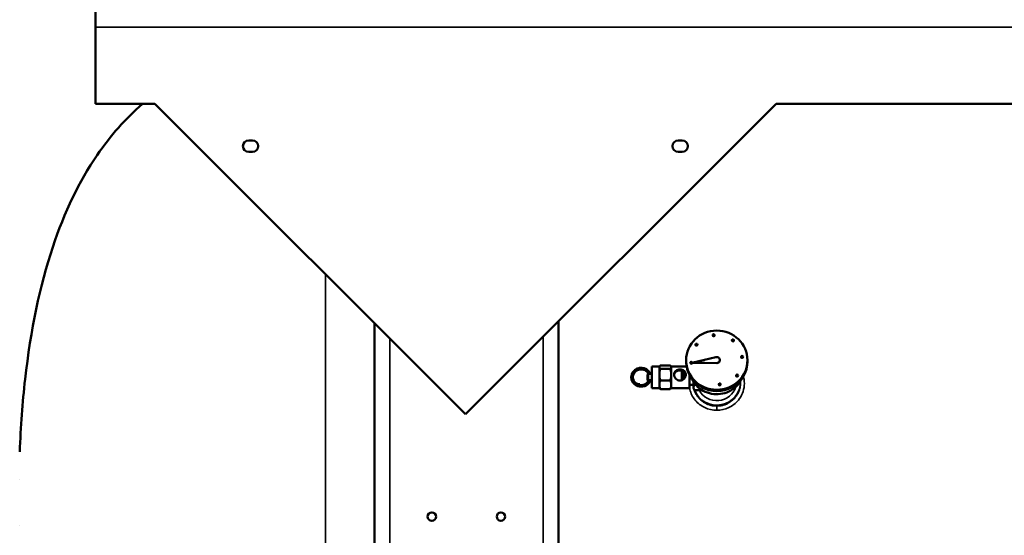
# Model space of a CAD drawing. Header units: inches. Extents: x 1 to 271, y 5 to 171.
# Tile 48 of 256: x 33 to 65, y 104 to 120. Entities that reach past the tile are written whole.
import ezdxf

# ---------------------------------------------------------------- set-up
doc = ezdxf.new("R2010")
doc.units = ezdxf.units.IN
doc.header["$LTSCALE"] = 8
doc.header["$MEASUREMENT"] = 0
for name, color, linetype, lineweight in [('Dimension (ANSI)', 7, 'Continuous', 25), ('Visible (ANSI)', 7, 'Continuous', 50), ('Visible Narrow (ANSI)', 7, 'Continuous', 35)]:
    doc.layers.add(name, color=color, linetype=linetype, lineweight=lineweight)
doc.styles.add('Dimension Text', font='tahoma.ttf')
doc.dimstyles.new('Dual Dimension', dxfattribs={"dimscale": 8, "dimtxt": 0.12, "dimasz": 0.098425, "dimexe": 0.125, "dimexo": 0.0625, "dimgap": 0.031496, "dimtad": 0, "dimtih": 1, "dimtoh": 1, "dimrnd": 1e-08, "dimzin": 4, "dimdsep": 46, "dimtxsty": 'Dimension Text', "dimcen": 0.09, "dimdle": 0.393701, "dimclrd": 256, "dimclre": 256, "dimclrt": 256, "dimadec": 0, "dimazin": 1, "dimtfac": 1, "dimtofl": 0, "dimtmove": 0, "dimatfit": 3, "dimfxl": 1, "dimtolj": 1, "dimtzin": 4, "dimlwd": -1, "dimlwe": -1, "dimarcsym": 0})

# ---------------------------------------------------------------- blocks, each defined once
blk = doc.blocks.new('*D9')
at = {"layer": 'Defpoints', "color": 0, "transparency": 16777216}
for p in [(12.105, 153.852), (44.26, 153.852), (44.423, 87.092)]:
    blk.add_point(p, dxfattribs=at)
at = {"layer": 'Dimension (ANSI)', "transparency": 16777216}
for p, q in [((43.76, 153.852), (11.105, 153.852)), ((12.105, 153.064), (12.105, 127.112)), ((12.105, 87.879), (12.105, 122.802)), ((43.923, 87.092), (11.105, 87.092))]:
    blk.add_line(p, q, dxfattribs=at)
for points in [[(11.973, 153.064), (12.236, 153.064), (12.105, 153.852)], [(11.973, 87.879), (12.236, 87.879), (12.105, 87.092)]]:
    blk.add_solid(points, dxfattribs=at)
at = {"layer": 'Dimension (ANSI)', "transparency": 16777216, "insert": (12.105, 124.957), "char_height": 0.96, "attachment_point": 5, "style": 'Dimension Text'}
blk.add_mtext('\\A1;{\\H3.0x;(}\\S66.76^ 1695.7 mm;{\\H3.0x;)}', dxfattribs=at)
blk = doc.blocks.new('*D13')
at = {"layer": 'Defpoints', "color": 0, "transparency": 16777216}
for p in [(72.333, 121.671), (17.761, 87.092), (44.423, 87.092)]:
    blk.add_point(p, dxfattribs=at)
at = {"layer": 'Dimension (ANSI)', "transparency": 16777216}
for p, q in [((71.833, 121.671), (16.761, 121.671)), ((17.761, 120.883), (17.761, 106.536)), ((17.761, 87.879), (17.761, 102.226)), ((43.923, 87.092), (16.761, 87.092))]:
    blk.add_line(p, q, dxfattribs=at)
for points in [[(17.629, 120.883), (17.892, 120.883), (17.761, 121.671)], [(17.629, 87.879), (17.892, 87.879), (17.761, 87.092)]]:
    blk.add_solid(points, dxfattribs=at)
at = {"layer": 'Dimension (ANSI)', "transparency": 16777216, "insert": (17.761, 104.381), "char_height": 0.96, "attachment_point": 5, "style": 'Dimension Text'}
blk.add_mtext('\\A1;{\\H3.0x;(}\\S34.58^ 878.3 mm;{\\H3.0x;)}', dxfattribs=at)

msp = doc.modelspace()

# ---------------------------------------------------------------- linework, layer by layer
at = {"layer": 'Visible (ANSI)'}
for p, q in [((35.833, 120.592), (35.833, 120.092)), ((35.833, 117.592), (35.833, 120.092)), ((37.773, 117.592), (35.833, 117.592)), ((37.773, 117.592), (47.891, 107.473)), ((47.891, 107.473), (58.023, 117.592)), ((80.583, 117.592), (58.023, 117.592)), ((40.829, 116.404), (40.954, 116.404)), ((54.829, 116.404), (54.954, 116.404)), ((40.954, 116.029), (40.829, 116.029)), ((54.954, 116.029), (54.829, 116.029)), ((44.923, 87.342), (44.923, 110.442)), ((50.923, 110.5), (50.923, 95.349)), ((55.95, 110.045), (55.95, 110.05)), ((56.012, 110.045), (56.012, 110.05)), ((56.577, 109.879), (56.577, 109.884)), ((56.639, 109.879), (56.639, 109.884)), ((55.389, 109.739), (55.389, 109.744)), ((55.451, 109.739), (55.451, 109.744)), ((55.083, 109.235), (55.083, 109.196)), ((55.22, 109.149), (55.22, 109.154)), ((55.282, 109.149), (55.282, 109.154)), ((56.053, 109.332), (55.313, 109.158)), ((55.313, 109.158), (56.081, 109.143)), ((55.313, 109.153), (55.313, 109.158)), ((55.313, 109.153), (56.081, 109.138)), ((56.183, 109.235), (56.183, 109.24)), ((56.878, 109.34), (56.878, 109.345)), ((56.94, 109.34), (56.94, 109.345)), ((57.083, 109.235), (57.083, 109.196)), ((53.823, 108.767), (53.843, 108.787)), ((53.843, 108.787), (53.843, 108.567)), ((53.869, 108.787), (53.843, 108.787)), ((53.963, 108.787), (53.926, 108.787)), ((53.963, 109.027), (53.963, 108.327)), ((54.213, 109.027), (53.963, 109.027)), ((54.213, 109.027), (54.217, 109.033)), ((54.213, 109.027), (54.213, 109.026)), ((54.213, 109.026), (54.213, 108.992)), ((54.213, 108.992), (54.213, 108.829)), ((54.213, 108.829), (54.213, 108.703)), ((54.245, 109.061), (54.565, 109.061)), ((54.565, 108.958), (54.245, 108.958)), ((54.598, 109.027), (54.593, 109.033)), ((54.598, 109.027), (54.598, 109.026)), ((55.098, 109.027), (54.598, 109.027)), ((54.598, 109.026), (54.598, 108.992)), ((54.598, 108.992), (54.598, 108.829)), ((54.598, 108.829), (54.598, 108.703)), ((54.939, 108.897), (54.939, 108.579)), ((54.973, 108.887), (54.973, 108.595)), ((53.823, 108.587), (53.823, 108.767)), ((53.823, 108.587), (53.843, 108.567)), ((53.861, 108.567), (53.843, 108.567)), ((53.963, 108.567), (53.926, 108.567)), ((54.213, 108.703), (54.213, 108.48)), ((54.213, 108.48), (54.213, 108.388)), ((54.245, 108.574), (54.565, 108.574)), ((54.598, 108.703), (54.598, 108.48)), ((54.598, 108.48), (54.598, 108.388)), ((55.198, 108.746), (55.198, 108.327)), ((55.323, 108.531), (55.323, 108.344)), ((56.714, 108.731), (56.714, 108.736)), ((56.776, 108.731), (56.776, 108.736)), ((54.213, 108.327), (53.963, 108.327)), ((54.213, 108.388), (54.213, 108.327)), ((54.213, 108.327), (54.217, 108.321)), ((54.245, 108.294), (54.565, 108.294)), ((54.598, 108.327), (54.593, 108.321)), ((54.598, 108.388), (54.598, 108.327)), ((55.198, 108.327), (54.598, 108.327)), ((55.323, 108.427), (55.198, 108.427)), ((55.323, 108.344), (55.323, 108.332)), ((55.323, 108.332), (55.326, 108.32)), ((55.397, 108.433), (55.361, 108.433)), ((55.612, 108.254), (55.361, 108.254)), ((56.147, 108.444), (56.147, 108.449)), ((56.209, 108.444), (56.209, 108.449)), ((33.365, 105.328), (33.365, 105.328)), ((33.365, 103.856), (33.365, 103.856))]:
    msp.add_line(p, q, dxfattribs=at)
for centre in [(46.798, 104.132), (49.048, 104.132)]:
    msp.add_circle(centre, 0.138, dxfattribs=at)
for centre, start, end in [((40.829, 116.217), 90, 270), ((40.954, 116.217), 270, 90), ((54.829, 116.217), 90, 270), ((54.954, 116.217), 270, 90)]:
    msp.add_arc(centre, 0.188, start, end, dxfattribs=at)
for centre, major_axis in [((56.083, 109.235), (1, 0)), ((55.981, 110.05), (0.031, 0)), ((55.42, 109.744), (0.031, 0)), ((56.608, 109.884), (0.031, 0)), ((55.251, 109.154), (0.031, 0)), ((56.909, 109.345), (0.031, 0)), ((56.178, 108.449), (0.031, 0)), ((56.745, 108.736), (0.031, 0))]:
    msp.add_ellipse(centre, major_axis=major_axis, ratio=0.965926, dxfattribs=at)
for centre, major_axis, ratio, start_param, end_param in [((55.981, 110.045), (-0.031, 0), 0.965926, 0, 3.141593), ((56.608, 109.879), (-0.031, 0), 0.965926, 0, 3.141593), ((55.42, 109.739), (-0.031, 0), 0.965926, 0, 3.141593), ((56.083, 109.196), (-1, 0), 0.965926, 0, 3.141593), ((55.251, 109.149), (-0.031, 0), 0.965926, 0, 3.141593), ((56.083, 109.24), (0.1, 0), 0.965926, 4.692939, 8.150417), ((56.083, 109.235), (0.1, 0), 0.965926, 4.692939, 6.283185), ((56.909, 109.34), (-0.031, 0), 0.965926, 0, 3.141593), ((53.323, 108.672), (-0.025, 0), 0.258819, 6.143695, 6.276914), ((56.745, 108.731), (-0.031, 0), 0.965926, 0, 3.141593), ((53.577, 108.424), (-0.001, 0.025), 0.010955, 4.751284, 6.282884), ((56.178, 108.444), (-0.031, 0), 0.965926, 0, 3.141593)]:
    msp.add_ellipse(centre, major_axis=major_axis, ratio=ratio, start_param=start_param, end_param=end_param, dxfattribs=at)
for points, knots in [([(37.363, 117.592), (36.814, 117.118), (36.321, 116.56), (35.305, 115.066), (34.824, 114.067), (34.023, 111.662), (33.723, 110.225), (33.457, 107.86), (33.398, 107.07), (33.365, 106.241)], [1.3651484, 1.3651484, 1.3651484, 1.3651484, 1.4949146, 1.4949146, 1.6669097, 1.6669097, 1.8555919, 1.8555919, 1.9434109, 1.9434109, 1.9434109, 1.9434109]), ([(53.298, 108.686), (53.298, 108.688), (53.298, 108.69), (53.299, 108.707), (53.301, 108.722), (53.312, 108.769), (53.324, 108.801), (53.359, 108.859), (53.381, 108.885), (53.433, 108.929), (53.462, 108.947), (53.525, 108.973), (53.559, 108.981), (53.627, 108.986), (53.662, 108.984), (53.728, 108.969), (53.76, 108.955), (53.818, 108.921), (53.844, 108.898), (53.887, 108.847), (53.904, 108.819), (53.917, 108.788), (53.917, 108.787), (53.917, 108.787)], [0.037037, 0.037037, 0.037037, 0.037037, 0.053963, 0.053963, 0.169067, 0.169067, 0.432064, 0.432064, 0.689685, 0.689685, 0.949761, 0.949761, 1.208966, 1.208966, 1.467765, 1.467765, 1.727831, 1.727831, 1.988127, 1.988127, 2.246141, 2.246141, 2.249709, 2.249709, 2.249709, 2.249709]), ([(53.862, 108.787), (53.856, 108.799), (53.849, 108.811), (53.825, 108.845), (53.805, 108.866), (53.76, 108.899), (53.734, 108.912), (53.679, 108.93), (53.65, 108.935), (53.593, 108.935), (53.564, 108.931), (53.51, 108.914), (53.483, 108.901), (53.437, 108.869), (53.416, 108.848), (53.382, 108.803), (53.369, 108.778), (53.353, 108.728), (53.348, 108.703), (53.348, 108.678)], [2.449893, 2.449893, 2.449893, 2.449893, 2.558123, 2.558123, 2.777516, 2.777516, 2.997146, 2.997146, 3.216429, 3.216429, 3.433911, 3.433911, 3.651575, 3.651575, 3.870891, 3.870891, 4.089493, 4.089493, 4.283871, 4.283871, 4.283871, 4.283871]), ([(53.926, 108.787), (53.922, 108.787), (53.918, 108.787), (53.908, 108.787), (53.903, 108.786), (53.892, 108.786), (53.887, 108.787), (53.877, 108.787), (53.873, 108.787), (53.869, 108.787)], [-0.3859275, -0.3859275, -0.3859275, -0.3859275, -0.3479369, -0.3479369, -0.3092657, -0.3092657, -0.2705945, -0.2705945, -0.232604, -0.232604, -0.232604, -0.232604]), ([(54.883, 108.57), (54.858, 108.57), (54.832, 108.575), (54.786, 108.597), (54.765, 108.613), (54.732, 108.649), (54.717, 108.671), (54.698, 108.719), (54.693, 108.744), (54.693, 108.791), (54.698, 108.815), (54.717, 108.858), (54.732, 108.876), (54.765, 108.905), (54.786, 108.917), (54.832, 108.933), (54.858, 108.937), (54.907, 108.937), (54.933, 108.933), (54.979, 108.917), (55, 108.905), (55.033, 108.876), (55.048, 108.858), (55.068, 108.815), (55.073, 108.791), (55.073, 108.744), (55.068, 108.719), (55.048, 108.671), (55.033, 108.649), (55, 108.613), (54.979, 108.597), (54.933, 108.575), (54.907, 108.57), (54.883, 108.57)], [0, 0, 0, 0, 0.186669, 0.186669, 0.373338, 0.373338, 0.559262, 0.559262, 0.745186, 0.745186, 0.93111, 0.93111, 1.117034, 1.117034, 1.303703, 1.303703, 1.490372, 1.490372, 1.677041, 1.677041, 1.86371, 1.86371, 2.049634, 2.049634, 2.235558, 2.235558, 2.421482, 2.421482, 2.607406, 2.607406, 2.794075, 2.794075, 2.980744, 2.980744, 2.980744, 2.980744]), ([(54.939, 108.897), (54.933, 108.898), (54.927, 108.899), (54.908, 108.902), (54.895, 108.903), (54.87, 108.903), (54.857, 108.902), (54.832, 108.898), (54.82, 108.896), (54.785, 108.885), (54.765, 108.875), (54.732, 108.848), (54.718, 108.831), (54.7, 108.794), (54.695, 108.774), (54.693, 108.755)], [1.3977811, 1.3977811, 1.3977811, 1.3977811, 1.4451695, 1.4451695, 1.5426966, 1.5426966, 1.6402236, 1.6402236, 1.7377506, 1.7377506, 1.9328047, 1.9328047, 2.1234248, 2.1234248, 2.2801654, 2.2801654, 2.2801654, 2.2801654]), ([(55.072, 108.755), (55.071, 108.774), (55.066, 108.794), (55.048, 108.831), (55.033, 108.848), (55, 108.875), (54.98, 108.885), (54.951, 108.894), (54.945, 108.896), (54.939, 108.897)], [-0.7374688, -0.7374688, -0.7374688, -0.7374688, -0.5807282, -0.5807282, -0.3901082, -0.3901082, -0.1950541, -0.1950541, -0.1449155, -0.1449155, -0.1449155, -0.1449155]), ([(54.973, 108.791), (54.989, 108.78), (55.004, 108.767), (55.032, 108.735), (55.046, 108.713), (55.056, 108.69)], [-2.8445669, -2.8445669, -2.8445669, -2.8445669, -2.695285, -2.695285, -2.513674, -2.513674, -2.513674, -2.513674]), ([(53.385, 108.471), (53.37, 108.484), (53.358, 108.498), (53.33, 108.537), (53.317, 108.564), (53.301, 108.617), (53.297, 108.645), (53.298, 108.672)], [0.5363572, 0.5363572, 0.5363572, 0.5363572, 0.6820584, 0.6820584, 0.9088687, 0.9088687, 1.1205487, 1.1205487, 1.1205487, 1.1205487]), ([(53.348, 108.685), (53.348, 108.686), (53.347, 108.687), (53.346, 108.687), (53.345, 108.687), (53.345, 108.688), (53.345, 108.688), (53.344, 108.688), (53.342, 108.689), (53.341, 108.689), (53.337, 108.69), (53.333, 108.691), (53.328, 108.691), (53.321, 108.692), (53.314, 108.691), (53.307, 108.69), (53.306, 108.69), (53.306, 108.69), (53.305, 108.69), (53.303, 108.689), (53.301, 108.688), (53.3, 108.688), (53.298, 108.687), (53.298, 108.686), (53.298, 108.685)], [0.1961509, 0.1961509, 0.1961509, 0.1961509, 0.2126723, 0.2126723, 0.2126723, 0.2148675, 0.2148675, 0.2148675, 0.2303461, 0.2303461, 0.2303461, 0.2632983, 0.2632983, 0.2632983, 0.3124499, 0.3124499, 0.3124499, 0.3161351, 0.3161351, 0.3161351, 0.3323556, 0.3323556, 0.3323556, 0.3514908, 0.3514908, 0.3514908, 0.3514908]), ([(53.922, 108.583), (53.922, 108.583), (53.922, 108.583), (53.912, 108.552), (53.896, 108.522), (53.856, 108.47), (53.831, 108.447), (53.776, 108.409), (53.745, 108.394), (53.68, 108.375), (53.645, 108.371), (53.577, 108.373), (53.542, 108.379), (53.478, 108.402), (53.448, 108.418), (53.394, 108.459), (53.37, 108.484), (53.332, 108.54), (53.318, 108.571), (53.301, 108.629), (53.298, 108.657), (53.298, 108.685)], [0.257459, 0.257459, 0.257459, 0.257459, 0.257927, 0.257927, 0.516073, 0.516073, 0.773201, 0.773201, 1.031695, 1.031695, 1.292254, 1.292254, 1.551407, 1.551407, 1.810356, 1.810356, 2.070662, 2.070662, 2.329972, 2.329972, 2.545486, 2.545486, 2.545486, 2.545486]), ([(53.298, 108.672), (53.298, 108.672), (53.298, 108.672), (53.298, 108.674), (53.298, 108.676), (53.298, 108.678), (53.298, 108.678), (53.298, 108.678)], [0.00005275, 0.00005275, 0.00005275, 0.00005275, 0.0029234, 0.0029234, 0.01568098, 0.01568098, 0.01720825, 0.01720825, 0.01720825, 0.01720825]), ([(53.348, 108.685), (53.348, 108.685), (53.348, 108.685), (53.348, 108.683), (53.348, 108.682), (53.348, 108.676), (53.348, 108.672), (53.349, 108.656), (53.351, 108.643), (53.359, 108.603), (53.37, 108.576), (53.4, 108.528), (53.418, 108.506), (53.462, 108.469), (53.487, 108.453), (53.54, 108.432), (53.569, 108.425), (53.625, 108.42), (53.655, 108.422), (53.71, 108.435), (53.737, 108.446), (53.786, 108.475), (53.808, 108.493), (53.843, 108.534), (53.857, 108.557), (53.868, 108.581)], [0, 0, 0, 0, 0.000259, 0.000259, 0.011134, 0.011134, 0.043768, 0.043768, 0.141889, 0.141889, 0.365893, 0.365893, 0.58493, 0.58493, 0.804932, 0.804932, 1.02318, 1.02318, 1.240533, 1.240533, 1.458935, 1.458935, 1.678118, 1.678118, 1.884607, 1.884607, 1.884607, 1.884607]), ([(53.419, 108.507), (53.427, 108.5), (53.434, 108.494), (53.462, 108.475), (53.485, 108.465), (53.53, 108.452), (53.553, 108.449), (53.576, 108.449)], [0.4860484, 0.4860484, 0.4860484, 0.4860484, 0.5612889, 0.5612889, 0.7474266, 0.7474266, 0.9202846, 0.9202846, 0.9202846, 0.9202846]), ([(53.861, 108.568), (53.861, 108.568), (53.861, 108.568), (53.859, 108.568), (53.858, 108.569), (53.858, 108.572), (53.859, 108.574), (53.863, 108.578), (53.866, 108.58), (53.873, 108.583), (53.877, 108.585), (53.887, 108.588), (53.892, 108.588), (53.903, 108.588), (53.908, 108.588), (53.918, 108.585), (53.922, 108.583), (53.929, 108.58), (53.932, 108.578), (53.937, 108.574), (53.938, 108.572), (53.938, 108.569), (53.937, 108.568), (53.932, 108.567), (53.929, 108.567), (53.923, 108.567), (53.92, 108.567), (53.916, 108.567)], [-0.5075169, -0.5075169, -0.5075169, -0.5075169, -0.5025438, -0.5025438, -0.4638986, -0.4638986, -0.4252534, -0.4252534, -0.3866081, -0.3866081, -0.3479369, -0.3479369, -0.3092657, -0.3092657, -0.2705945, -0.2705945, -0.2319233, -0.2319233, -0.1932781, -0.1932781, -0.1546329, -0.1546329, -0.1159876, -0.1159876, -0.0773424, -0.0773424, -0.0470557, -0.0470557, -0.0470557, -0.0470557]), ([(55.05, 108.677), (55.041, 108.694), (55.029, 108.71), (55.004, 108.737), (54.989, 108.749), (54.973, 108.759)], [0.9778864, 0.9778864, 0.9778864, 0.9778864, 1.1170342, 1.1170342, 1.2583099, 1.2583099, 1.2583099, 1.2583099]), ([(56.907, 108.65), (56.88, 108.59), (56.846, 108.532), (56.749, 108.405), (56.679, 108.339), (56.523, 108.232), (56.435, 108.19), (56.251, 108.136), (56.155, 108.124), (55.962, 108.129), (55.866, 108.146), (55.685, 108.21), (55.6, 108.256), (55.449, 108.372), (55.383, 108.442), (55.302, 108.561), (55.278, 108.605), (55.258, 108.65)], [3.551298, 3.551298, 3.551298, 3.551298, 3.776542, 3.776542, 4.095842, 4.095842, 4.416843, 4.416843, 4.739075, 4.739075, 5.061698, 5.061698, 5.383776, 5.383776, 5.704504, 5.704504, 5.87348, 5.87348, 5.87348, 5.87348])]:
    msp.add_open_spline(points, degree=3, knots=knots, dxfattribs=at)
for points, weights in [([(54.245, 109.061), (54.221, 109.042), (54.213, 109.026)], [1, 1.01623145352, 1]), ([(54.213, 108.992), (54.221, 108.976), (54.245, 108.958)], [1, 1.01623145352, 1]), ([(54.245, 108.958), (54.221, 108.889), (54.213, 108.829)], [1, 1.01623145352, 1]), ([(54.598, 109.026), (54.589, 109.042), (54.565, 109.061)], [1, 1.01623145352, 1]), ([(54.565, 108.958), (54.589, 108.976), (54.598, 108.992)], [1, 1.01623145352, 1]), ([(54.598, 108.829), (54.589, 108.889), (54.565, 108.958)], [1, 1.01623145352, 1]), ([(54.213, 108.703), (54.221, 108.643), (54.245, 108.574)], [1, 1.01623145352, 1]), ([(54.245, 108.574), (54.221, 108.524), (54.213, 108.48)], [1, 1.01623145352, 1]), ([(54.565, 108.574), (54.589, 108.643), (54.598, 108.703)], [1, 1.01623145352, 1]), ([(54.598, 108.48), (54.589, 108.524), (54.565, 108.574)], [1, 1.01623145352, 1]), ([(55.35, 108.492), (55.355, 108.464), (55.361, 108.433)], [1.04004160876, 1.03102649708, 1.01772835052]), ([(54.213, 108.388), (54.221, 108.344), (54.245, 108.294)], [1, 1.01623145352, 1]), ([(54.245, 108.294), (54.226, 108.308), (54.217, 108.321)], [1, 1.01283900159, 1.00536682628]), ([(54.565, 108.294), (54.589, 108.344), (54.598, 108.388)], [1, 1.01623145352, 1]), ([(54.593, 108.321), (54.584, 108.308), (54.565, 108.294)], [1.00536682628, 1.01283900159, 1]), ([(55.361, 108.433), (55.323, 108.381), (55.323, 108.344)], [1.01772835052, 1.10838025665, 1]), ([(55.323, 108.344), (55.323, 108.307), (55.361, 108.254)], [1, 1.10838025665, 1.01772835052])]:
    msp.add_rational_spline(points, weights, degree=2, dxfattribs=at)
at = {"layer": 'Visible Narrow (ANSI)'}
for p, q in [((102.833, 120.092), (35.833, 120.092)), ((43.333, 89.592), (43.333, 112.032)), ((45.423, 109.942), (45.423, 87.342)), ((50.423, 96.897), (50.423, 110.001)), ((56.081, 109.138), (56.081, 109.143)), ((56.083, 107.601), (56.083, 107.74))]:
    msp.add_line(p, q, dxfattribs=at)
for centre, major_axis, start_param, end_param in [((56.083, 108.999), (0.9, 0), 3.558797, 5.865981), ((56.083, 108.512), (-0.768, 0), 0.354151, 3.183774), ((53.573, 108.672), (0.25, 0), 4.600244, 4.728991), ((56.083, 108.512), (-0.768, 0), 0.114527, 0.146361), ((56.083, 108.539), (0.645, 0), 3.614946, 6.002627)]:
    msp.add_ellipse(centre, major_axis=major_axis, ratio=0.965926, start_param=start_param, end_param=end_param, dxfattribs=at)
for points, degree in [([(37.363, 117.592), (33.692, 114.424), (33.365, 106.241)], 2), ([(55.323, 108.349), (55.317, 108.374), (55.313, 108.401), (55.31, 108.427)], 3)]:
    msp.add_open_spline(points, degree=degree, dxfattribs=at)
for points, knots in [([(53.298, 108.685), (53.298, 108.638), (53.319, 108.545), (53.411, 108.433), (53.544, 108.37), (53.691, 108.369), (53.824, 108.43), (53.894, 108.515), (53.917, 108.57), (53.922, 108.583)], [0, 0, 0, 0, 0.448799, 0.897598, 1.346397, 1.795196, 2.243995, 2.692794, 2.827976, 2.827976, 2.827976, 2.827976]), ([(56.083, 107.601), (56.217, 107.601), (56.487, 107.662), (56.847, 107.942), (57, 108.322), (56.978, 108.598), (56.951, 108.696), (56.947, 108.711)], [-12.187381, -12.187381, -12.187381, -12.187381, -11.316854, -10.446327, -9.285624, -8.705272, -8.601038, -8.601038, -8.601038, -8.601038]), ([(56.857, 108.553), (56.859, 108.523), (56.859, 108.492), (56.857, 108.455), (56.857, 108.45), (56.854, 108.409), (56.848, 108.374), (56.833, 108.305), (56.823, 108.271), (56.797, 108.204), (56.783, 108.172), (56.748, 108.11), (56.729, 108.08), (56.702, 108.044), (56.696, 108.036), (56.668, 108.001), (56.644, 107.975), (56.592, 107.927), (56.564, 107.904), (56.507, 107.863), (56.476, 107.845), (56.437, 107.824), (56.428, 107.82), (56.387, 107.8), (56.353, 107.787), (56.283, 107.765), (56.247, 107.756), (56.174, 107.744), (56.138, 107.741), (56.095, 107.74), (56.089, 107.74), (56.083, 107.74)], [9.003759, 9.003759, 9.003759, 9.003759, 9.243461, 9.243461, 9.285624, 9.285624, 9.559072, 9.559072, 9.831492, 9.831492, 10.103292, 10.103292, 10.374405, 10.374405, 10.446327, 10.446327, 10.714283, 10.714283, 10.981332, 10.981332, 11.247326, 11.247326, 11.316854, 11.316854, 11.592304, 11.592304, 11.867295, 11.867295, 12.141643, 12.141643, 12.187381, 12.187381, 12.187381, 12.187381]), ([(55.197, 108.327), (55.199, 108.312), (55.229, 108.169), (55.355, 107.914), (55.678, 107.662), (55.948, 107.601), (56.083, 107.601)], [-2.715971, -2.715971, -2.715971, -2.715971, -2.611582, -1.741054, -0.870527, 0, 0, 0, 0]), ([(56.083, 107.74), (56.047, 107.74), (56.011, 107.742), (55.975, 107.747), (55.939, 107.752), (55.904, 107.759), (55.87, 107.769), (55.835, 107.779), (55.801, 107.791), (55.768, 107.805), (55.76, 107.809), (55.753, 107.812), (55.745, 107.816), (55.712, 107.832), (55.681, 107.849), (55.651, 107.869), (55.621, 107.889), (55.592, 107.911), (55.565, 107.935), (55.538, 107.959), (55.512, 107.985), (55.489, 108.012), (55.484, 108.018), (55.48, 108.023), (55.475, 108.029), (55.453, 108.056), (55.432, 108.086), (55.414, 108.116), (55.396, 108.147), (55.38, 108.178), (55.366, 108.211), (55.355, 108.238), (55.345, 108.265), (55.337, 108.293)], [0, 0, 0, 0, 0.268629, 0.268629, 0.268629, 0.537585, 0.537585, 0.537585, 0.807136, 0.807136, 0.807136, 0.870527, 0.870527, 0.870527, 1.141697, 1.141697, 1.141697, 1.413688, 1.413688, 1.413688, 1.686982, 1.686982, 1.686982, 1.741054, 1.741054, 1.741054, 2.011294, 2.011294, 2.011294, 2.282097, 2.282097, 2.282097, 2.505104, 2.505104, 2.505104, 2.505104])]:
    msp.add_open_spline(points, degree=3, knots=knots, dxfattribs=at)

# ---------------------------------------------------------------- dimensions: what is measured, and where the dimension line sits
at = {"layer": 'Dimension (ANSI)'}
for base, p1, p2, text, picture, middle in [((12.105, 153.852), (44.423, 87.092), (44.26, 153.852), '{\\H3.0x;(}\\S<>^ 1695.7 mm;{\\H3.0x;)}', '*D9', (12.105, 124.957)), ((17.761, 87.092), (72.333, 121.671), (44.423, 87.092), '{\\H3.0x;(}\\S<>^ 878.3 mm;{\\H3.0x;)}', '*D13', (17.761, 104.381))]:
    dim = msp.add_linear_dim(base=base, p1=p1, p2=p2, angle=90, text=text, dimstyle='Dual Dimension', override={"dimgap": 0.031496, "dimdec": 2, "dimpost": '\\X', "dimtol": 0, "dimlim": 0, "dimtp": 0, "dimtm": 0, "dimtdec": 2, "dimatfit": 1}, dxfattribs=at)
    dim.commit()
    dim.dimension.update_dxf_attribs({"geometry": picture, "text_midpoint": middle, "dimtype": 160})

doc.saveas('drawing.dxf')
